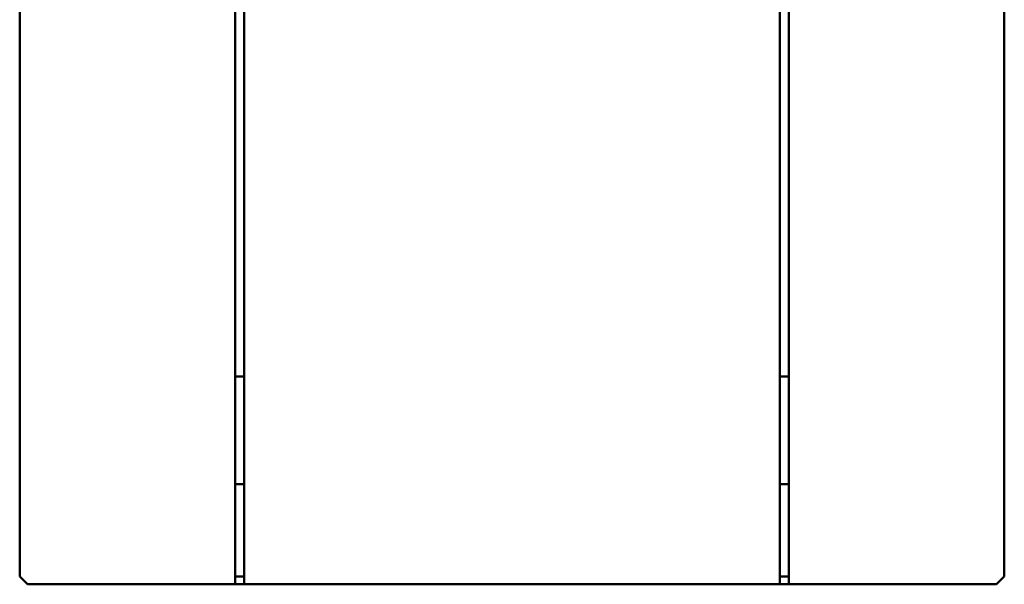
# Model space of a CAD drawing. Header units: millimetres. Extents: x -92 to 2404, y -1371 to 1405.
# Tile 6 of 9: x 30 to 670, y 457 to 823. Entities that reach past the tile are written whole.
import ezdxf

# ---------------------------------------------------------------- set-up
doc = ezdxf.new("R2010")
doc.units = ezdxf.units.MM
doc.layers.add('Видимый контур (ГОСТ)', color=7, linetype='Continuous', lineweight=50)

msp = doc.modelspace()

# ---------------------------------------------------------------- linework, layer by layer
at = {"layer": 'Видимый контур (ГОСТ)'}
for p, q in [((30.3, 461.65), (30.3, 1019.15)), ((176.3, 1019.15), (176.3, 591.65)), ((524.3, 591.65), (524.3, 1019.15)), ((670.3, 1019.15), (670.3, 461.65)), ((170.3, 922.15), (170.3, 591.65)), ((530.3, 591.65), (530.3, 922.15)), ((170.3, 591.65), (170.3, 521.65)), ((170.3, 591.65), (176.3, 591.65)), ((176.3, 591.65), (176.3, 521.65)), ((530.3, 591.65), (524.3, 591.65)), ((524.3, 521.65), (524.3, 591.65)), ((530.3, 521.65), (530.3, 591.65)), ((170.3, 521.65), (170.3, 461.65)), ((170.3, 521.65), (176.3, 521.65)), ((176.3, 521.65), (176.3, 461.65)), ((530.3, 521.65), (524.3, 521.65)), ((524.3, 461.65), (524.3, 521.65)), ((530.3, 461.65), (530.3, 521.65)), ((35.3, 456.65), (30.3, 461.65)), ((176.3, 461.65), (170.3, 461.65)), ((170.3, 461.65), (170.3, 456.65)), ((176.3, 456.65), (176.3, 461.65)), ((524.3, 461.65), (524.3, 456.65)), ((530.3, 461.65), (524.3, 461.65)), ((530.3, 456.65), (530.3, 461.65)), ((670.3, 461.65), (665.3, 456.65)), ((170.3, 456.65), (35.3, 456.65)), ((170.3, 456.65), (176.3, 456.65)), ((524.3, 456.65), (176.3, 456.65)), ((524.3, 456.65), (530.3, 456.65)), ((665.3, 456.65), (530.3, 456.65))]:
    msp.add_line(p, q, dxfattribs=at)

doc.saveas('drawing.dxf')
